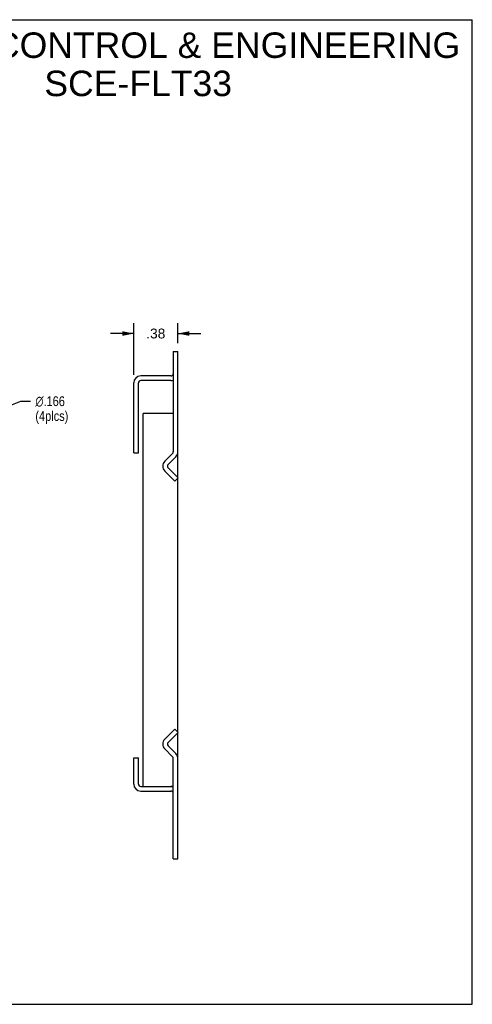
# Model space of a CAD drawing. Header units: inches. Extents: x 0 to 11, y 0 to 8.5.
# Tile 6 of 6: x 7.1 to 11, y 0 to 8.5. Entities that reach past the tile are written whole.
import ezdxf

# ---------------------------------------------------------------- set-up
doc = ezdxf.new("R2010")
doc.units = ezdxf.units.IN
doc.header["$LTSCALE"] = 0.605
doc.header["$MEASUREMENT"] = 0
doc.layers.get('0').update_dxf_attribs({"linetype": 'CONTINUOUS'})
doc.layers.add('DIMENSIONS', color=7, linetype='CONTINUOUS')
doc.styles.get("Standard").update_dxf_attribs({"font": 'arial.ttf'})
doc.styles.add('TEXTSTYLE_1', font='gdt', dxfattribs={"width": 0.8})
doc.dimstyles.new('DIMSTYLE_1', dxfattribs={"dimtxt": 0.085, "dimasz": 0.1, "dimexe": 0.09, "dimexo": 0.07, "dimgap": 0.0425, "dimtad": 0, "dimtih": 1, "dimtoh": 1, "dimzin": 4, "dimdsep": 46, "dimtxsty": 'Standard', "dimblk": '_FILLED', "dimblk1": '_FILLED', "dimblk2": '_FILLED', "dimcen": 0.09, "dimazin": 1, "dimtfac": 1, "dimtdec": 3, "dimtofl": 0, "dimtmove": 0, "dimatfit": 3, "dimldrblk": '_FILLED', "dimfxl": 0, "dimtolj": 1, "dimtzin": 4, "dimarcsym": 0})
doc.dimstyles.new('DIMSTYLE_2', dxfattribs={"dimtxt": 0.085, "dimasz": 0.1, "dimexe": 0.09, "dimexo": 0.07, "dimgap": 0.09, "dimtad": 0, "dimtih": 1, "dimtoh": 1, "dimdec": 3, "dimzin": 4, "dimdsep": 46, "dimtxsty": 'Standard', "dimblk": '_FILLED', "dimblk1": '_FILLED', "dimblk2": '_FILLED', "dimcen": 0.09, "dimadec": 3, "dimazin": 1, "dimtfac": 1, "dimtdec": 3, "dimtofl": 0, "dimtmove": 0, "dimatfit": 1, "dimldrblk": '_FILLED', "dimfxl": 0, "dimtolj": 1, "dimtzin": 4, "dimarcsym": 0})

# ---------------------------------------------------------------- blocks, each defined once
blk = doc.blocks.new('_FILLED')
at = {"color": 0, "linetype": 'ByBlock'}
blk.add_solid([(0, 0), (-1, 0.2), (-1, -0.2)], dxfattribs=at)
blk = doc.blocks.new('*D5')
at = {"layer": 'DIMENSIONS', "color": 2, "linetype": 'Continuous'}
for p, q in [((6.6797, 5.0416), (7.0981, 5.2065)), ((7.0981, 5.2065), (7.1806, 5.2065))]:
    blk.add_line(p, q, dxfattribs=at)
at = {"layer": 'DIMENSIONS', "color": 2, "linetype": 'Continuous', "xscale": 0.1, "yscale": 0.1, "zscale": 0.1, "rotation": 201.5068775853}
blk.add_blockref('_FILLED', (6.6797, 5.0416), dxfattribs=at)
at = {"layer": 'DIMENSIONS', "color": 2, "linetype": 'Continuous', "insert": (7.2231, 5.249), "char_height": 0.085, "width": 0.356115, "attachment_point": 1, "line_spacing_factor": 0.9, "style": 'TEXTSTYLE_1'}
blk.add_mtext('{\\fgdt;n}\\fArial;.166\\P(4plcs)', dxfattribs=at)
blk = doc.blocks.new('*D6')
at = {"layer": 'DIMENSIONS', "color": 2, "linetype": 'Continuous'}
for p, q in [((8.0735, 5.4342), (8.0735, 5.8808)), ((8.4545, 5.7062), (8.4545, 5.8808)), ((8.0735, 5.7908), (7.8735, 5.7908)), ((8.4545, 5.7908), (8.6545, 5.7908))]:
    blk.add_line(p, q, dxfattribs=at)
at = {"layer": 'DIMENSIONS', "color": 2, "linetype": 'Continuous', "xscale": 0.1, "yscale": 0.1, "zscale": 0.1}
blk.add_blockref('_FILLED', (8.0735, 5.7908), dxfattribs=at)
at = {"layer": 'DIMENSIONS', "color": 2, "linetype": 'Continuous', "xscale": 0.1, "yscale": 0.1, "zscale": 0.1, "rotation": 180}
blk.add_blockref('_FILLED', (8.4545, 5.7908), dxfattribs=at)
at = {"layer": 'DIMENSIONS', "color": 2, "linetype": 'Continuous', "insert": (8.264, 5.8333), "char_height": 0.085, "width": 0.164944, "attachment_point": 2, "line_spacing_factor": 0.9}
blk.add_mtext('.38', dxfattribs=at)

msp = doc.modelspace()

# ---------------------------------------------------------------- linework, layer by layer
at = {"color": 7, "linetype": 'Continuous'}
for p, q in [((0, 8.5), (11, 8.5)), ((11, 0), (11, 8.5)), ((8.4145, 5.6362), (8.4545, 5.6362)), ((8.4545, 4.5475), (8.4545, 5.6362)), ((8.1135, 4.7612), (8.1135, 5.3642)), ((8.3945, 5.3842), (8.1335, 5.3842)), ((8.1545, 1.8812), (8.1545, 5.1012)), ((8.4145, 5.1012), (8.1545, 5.1012)), ((8.0735, 4.7612), (8.1135, 4.7612)), ((8.4369, 4.7264), (8.3704, 4.6599)), ((8.4574, 4.5446), (8.3704, 4.6316)), ((8.4291, 4.5163), (8.4574, 4.5446)), ((8.4545, 2.3506), (8.4545, 4.5417)), ((8.3704, 2.2607), (8.4574, 2.3477)), ((8.4291, 2.376), (8.4574, 2.3477)), ((8.4545, 1.2562), (8.4545, 2.3448)), ((8.3704, 2.2325), (8.4369, 2.1659)), ((8.0735, 2.1292), (8.1135, 2.1292)), ((8.1135, 1.9012), (8.1135, 2.1292)), ((8.1335, 1.8812), (8.4145, 1.8812)), ((8.4145, 1.2562), (8.4545, 1.2562)), ((0, 0), (11, 0))]:
    msp.add_line(p, q, dxfattribs=at)
at = {"color": 3, "linetype": 'Continuous'}
for p, q in [((8.4145, 5.6362), (8.4145, 4.7688)), ((8.0735, 4.7612), (8.0735, 5.3642)), ((8.3945, 5.4242), (8.1335, 5.4242)), ((8.3421, 4.6881), (8.4086, 4.7547)), ((8.4291, 4.5163), (8.3421, 4.6033)), ((8.3421, 2.289), (8.4291, 2.376)), ((8.0735, 1.9012), (8.0735, 2.1292)), ((8.4086, 2.1376), (8.3421, 2.2042)), ((8.4145, 1.2562), (8.4145, 2.1235)), ((8.1335, 1.8412), (8.3945, 1.8412))]:
    msp.add_line(p, q, dxfattribs=at)
for centre, radius, start, end in [((8.3945, 5.4442), 0.02, 270, 360), ((8.1335, 5.3642), 0.06, 90, 180), ((8.3945, 4.7688), 0.02, 315, 360), ((8.3845, 4.6457), 0.06, 135, 225), ((8.3845, 2.2466), 0.06, 135, 225), ((8.3945, 2.1235), 0.02, 0, 45), ((8.1335, 1.9012), 0.06, 180, 270), ((8.3945, 1.8212), 0.02, 0, 90)]:
    msp.add_arc(centre, radius, start, end, dxfattribs=at)
at = {"color": 7, "linetype": 'Continuous'}
for centre, radius, start, end in [((8.1335, 5.3642), 0.02, 90, 180), ((8.3945, 5.4442), 0.06, 270, 289.49841), ((8.3945, 4.7688), 0.06, 315, 360), ((8.3845, 4.6457), 0.02, 135, 225), ((8.3845, 2.2466), 0.02, 135, 225), ((8.3945, 2.1235), 0.06, 0, 45), ((8.1335, 1.9012), 0.02, 180, 270), ((8.3945, 1.8212), 0.06, 70.50159, 90)]:
    msp.add_arc(centre, radius, start, end, dxfattribs=at)

# ---------------------------------------------------------------- texts
at = {"layer": 'DIMENSIONS', "color": 2, "linetype": 'Continuous', "insert": (8.1118, 8.39), "char_height": 0.22, "width": 5.556431, "attachment_point": 2, "line_spacing_factor": 0.9}
msp.add_mtext('SAGINAW CONTROL & ENGINEERING\\PSCE-FLT33', dxfattribs=at)

# ---------------------------------------------------------------- dimensions: what is measured, and where the dimension line sits
at = {"layer": 'DIMENSIONS', "color": 2, "linetype": 'Continuous'}
dim = msp.add_linear_dim(base=(8.0735, 5.7908), p1=(8.4545, 5.9508), p2=(8.0735, 5.3642), angle=180, dimstyle='DIMSTYLE_1', dxfattribs=at)
dim.commit()
dim.dimension.update_dxf_attribs({"geometry": '*D6', "text_midpoint": (8.2663, 5.7903), "dimtype": 160})
dim = msp.add_diameter_dim_2p(p1=(6.6797, 5.0416), p2=(6.5253, 4.9807), text='%%c<>\\P(4plcs)', dimstyle='DIMSTYLE_2', override={"dimpost": '<>'}, dxfattribs=at)
dim.commit()
dim.dimension.update_dxf_attribs({"geometry": '*D5', "text_midpoint": (7.4012, 5.1427), "dimtype": 163})

doc.saveas('drawing.dxf')
